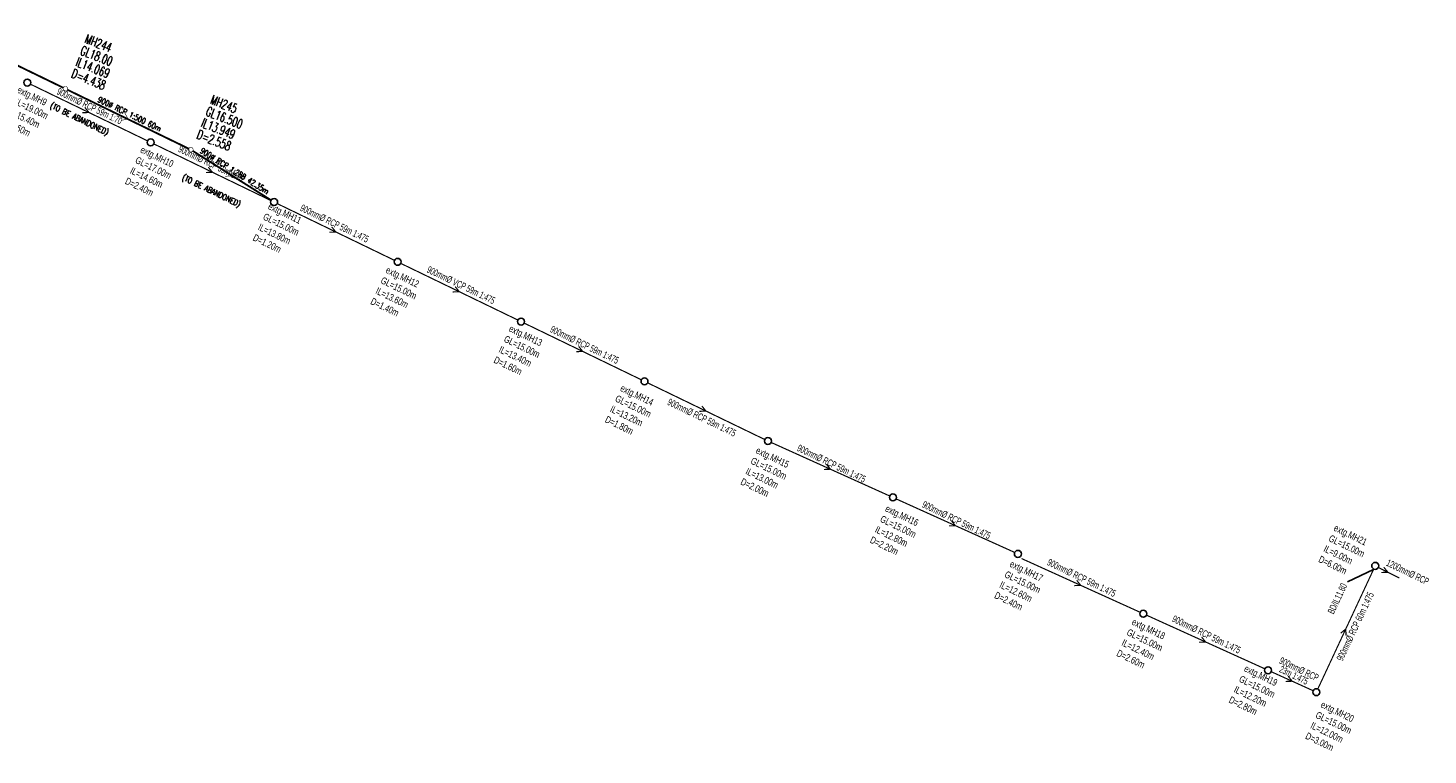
# Model space of a CAD drawing. Header units: millimetres. Extents: x -4184570 to 12269392, y -1733883 to 2875869.
# Tile 3 of 100: x -3180288 to -2577909, y 481904 to 794998. Entities that reach past the tile are written whole.
import ezdxf
from ezdxf.enums import TextEntityAlignment as Align

# ---------------------------------------------------------------- set-up
doc = ezdxf.new("R2010")
doc.units = ezdxf.units.MM
doc.header["$MEASUREMENT"] = 0
doc.linetypes.add('HIDDEN', pattern=[0.375, 0.25, -0.125])
for name, color, linetype in [('#sew L', 140, 'Continuous'), ('#sew text', 3, 'Continuous'), ("RUMAH SESBUAH 3 TGKT 70'X170", 23, 'Continuous'), ('SEW-IC2', 26, 'HIDDEN'), ('SEW-LINE-TXT2', 5, 'Continuous'), ('SEW-LINE225VCP2', 180, 'Continuous'), ('SEW-LINE900RCP', 202, 'Continuous'), ('SEW-MH-TXT2', 4, 'Continuous'), ('SEW-MH2', 10, 'Continuous')]:
    doc.layers.add(name, color=color, linetype=linetype)
doc.layers.get("RUMAH SESBUAH 3 TGKT 70'X170").off()
doc.styles.add('MH.IL', font='swissck.ttf', dxfattribs={"width": 0.8})
doc.styles.add('SEW-T', font='romand.shx', dxfattribs={"width": 0.65, "height": 3000})
doc.styles.add('SEW-T2', font='romand.shx', dxfattribs={"width": 0.65, "height": 2500})
doc.styles.get("Standard").update_dxf_attribs({"font": 'arial.ttf'})
doc.dimstyles.get("Standard").update_dxf_attribs({"dimtxt": 0.18, "dimasz": 0.18, "dimexe": 0.18, "dimexo": 0.0625, "dimgap": 0.09, "dimtad": 0, "dimtih": 1, "dimtoh": 1, "dimdec": 4, "dimzin": 0, "dimdsep": 46, "dimtxsty": 'Standard', "dimcen": 0.09, "dimadec": 0, "dimazin": 0, "dimtfac": 1, "dimtdec": 4, "dimtofl": 0, "dimtmove": 0, "dimatfit": 3, "dimfxl": 1, "dimtolj": 1, "dimtzin": 0, "dimarcsym": 0})

# ---------------------------------------------------------------- blocks, each defined once
blk = doc.blocks.new('A$C71E26455')
at = {"layer": '#sew L', "ltscale": 5, "const_width": 499.9999999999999}
for points in [[(610528.0271593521, 881397.7797273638), (620443.5397107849, 825269.9180893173)], [(611751.4860047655, 883090.6271634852), (621774.8164195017, 884547.2565738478)], [(596835.2092042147, 819327.5670192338), (541796.866680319, 809031.6643828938)], [(619236.0141368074, 823518.0367169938), (599784.0563497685, 819879.2014200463)], [(538856.9706127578, 808481.7044407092), (483796.0686246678, 798181.5816546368)], [(479883.5075224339, 798639.9220734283), (424852.6473160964, 788266.6668008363)], [(421904.56551933, 787710.9566969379), (366873.705312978, 777337.7014243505)], [(363922.3755531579, 776799.8124902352), (308616.1584128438, 767883.9164421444)], [(305654.3975005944, 767406.4519945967), (250347.7691132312, 758490.4896495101)], [(247386.008200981, 758013.0252019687), (192079.379813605, 749097.0628568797)], [(189117.6189013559, 748619.598409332), (133810.9905139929, 739703.636064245)], [(130849.2296017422, 739226.1716167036), (75542.60121436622, 730310.2092716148)], [(72580.84030211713, 729832.7448240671), (17274.21191474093, 720916.7824789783)]]:
    blk.add_lwpolyline(points, dxfattribs=at)
at = {"layer": '#sew L', "linetype": 'Continuous', "ltscale": 5, "const_width": 499.9999999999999}
for points in [[(613610.8500162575, 884535.4202671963), (616317.8290306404, 883754.2259149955), (614068.6861402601, 882057.359314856)], [(614742.162368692, 850616.2996032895), (615485.785023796, 853333.8399152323), (617213.6436802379, 851108.4176039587)], [(606803.0562288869, 822479.8134207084), (609510.0352432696, 821698.6190685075), (607260.8923528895, 820001.7524683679)], [(566605.6568313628, 814960.1736304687), (569312.6358457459, 814178.9792782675), (567063.4929553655, 812482.1126781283)], [(508611.6629688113, 804111.3637477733), (511318.6419831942, 803330.1693955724), (509069.4990928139, 801633.3027954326)], [(449660.021135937, 794230.7461503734), (452368.0774192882, 793453.2944371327), (450121.2822786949, 791753.320438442)], [(391681.0791328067, 783301.7807738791), (394389.1354161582, 782524.3290606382), (392142.3402755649, 780824.355061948)], [(333454.6880791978, 773102.1437047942), (336162.7443625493, 772324.6919915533), (333915.9492219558, 770624.7179928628)], [(275293.0270235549, 763725.9225352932), (278001.0833069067, 762948.4708220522), (275754.2881663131, 761248.4968233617)], [(217024.6377239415, 754332.495742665), (219732.6940072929, 753555.044029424), (217485.8988666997, 751855.0700307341)], [(158756.2484243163, 744939.0689500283), (161464.3047076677, 744161.6172367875), (159217.5095670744, 742461.6432380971)], [(100487.8591247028, 735545.6421574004), (103195.9154080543, 734768.190444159), (100949.1202674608, 733068.2164454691)], [(42219.46982507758, 726152.2153647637), (44927.52610842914, 725374.7636515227), (42680.73096783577, 723674.7896528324)]]:
    blk.add_lwpolyline(points, dxfattribs=at)
at = {"layer": '#sew L', "linetype": 'Continuous', "ltscale": 5}
for centre in [(610267.0787330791, 882874.9073179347), (620710.4377107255, 823793.8539112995), (598309.6327769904, 819603.3842196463), (540331.3941855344, 808757.5216411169), (481357.5484208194, 798917.7771253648), (423378.6064177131, 787988.8117488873), (365399.6644145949, 777059.8463724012), (307135.2779567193, 767645.1842183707), (248866.8886571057, 758251.7574257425), (190598.4993574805, 748858.3306331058), (132330.110057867, 739464.9038404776), (74061.72075824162, 730071.4770478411), (15793.33145861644, 720678.0502552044)]:
    blk.add_circle(centre, 1500, dxfattribs=at)
at = {"layer": '#sew text', "ltscale": 5, "style": 'MH.IL', "width": 0.65}
for s, rotation, p in [('1200mm%%C RCP', 9.082212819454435, (623486.8397081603, 887203.0860185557)), ('900mm%%C RCP 60m 1:475', 99.87589245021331, (619655.1624610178, 856826.3009538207)), ('900mm%%C RCP', 9.082212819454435, (609165.8462865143, 826198.6945427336)), ('23m 1:475', 9.082212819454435, (608850.2563070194, 822743.1682720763)), ('900mm%%C RCP 59m 1:475', 9.082212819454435, (567981.4178989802, 815590.7087149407)), ('900mm%%C RCP 59m 1:475', 9.082212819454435, (509987.4240364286, 804741.8988322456)), ('900mm%%C RCP 59m 1:475', 9.16141355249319, (451588.4523444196, 794233.470041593)), ('900mm%%C RCP 59m 1:475', 9.16141355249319, (393609.5103412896, 783304.5046650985)), ('900mm%%C RCP 59m 1:475', 9.16141355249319, (336542.7803229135, 767553.0345505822)), ('900mm%%C RCP 59m 1:475', 9.16141355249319, (277234.6237514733, 764270.7244293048)), ('900mm%%C VCP 59m 1:475', 9.16141355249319, (218966.2344518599, 754877.2976366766)), ('900mm%%C RCP 59m 1:475', 9.16141355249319, (159149.6265303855, 745354.8969472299)), ('900mm%%C RCP 59m 1:70', 9.16141355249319, (100881.2372307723, 735961.4701546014)), ('900mm%%C RCP 59m 1:70', 9.16141355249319, (43839.07388138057, 726305.752259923))]:
    blk.add_text(s, height=3000, rotation=rotation, dxfattribs=at).set_placement(p, align=Align.CENTER)
blk.add_text('BD/IL11.80', height=3000, rotation=99.87589245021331, dxfattribs=at).set_placement((605275.8124901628, 869105.536372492), align=Align.RIGHT)
at = {"layer": '#sew text', "ltscale": 5, "char_height": 3000, "attachment_point": 1, "style": 'MH.IL'}
for s, insert, width, rotation in [('extg.MH21\\PGL=15.00m\\PIL=9.00m\\PD=6.00m', (586148.73243599, 887982.0649829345), 17861.8, 9.082227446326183), ('extg.MH20\\PGL=15.00m\\PIL=12.00m\\PD=3.00m', (625167.0772941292, 822420.0356406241), 234761.9, 9.082227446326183), ('extg.MH19\\PGL=15.00m\\PIL=12.20m\\PD=2.80m', (589283.4133859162, 816255.3667780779), 234761.9, 9.082227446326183), ('extg.MH18\\PGL=15.00m\\PIL=12.40m\\PD=2.60m', (538177.7049279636, 805004.0219786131), 234761.9, 9.082227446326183), ('extg.MH17\\PGL=15.00m\\PIL=12.60m\\PD=2.40m', (480809.6991967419, 795278.1728574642), 234761.9, 9.082227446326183), ('extg.MH16\\PGL=15.00m\\PIL=12.80m\\PD=2.20m', (423273.5954445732, 784096.1040358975), 234761.9, 9.161428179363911), ('extg.MH15\\PGL=15.00m\\PIL=13.00m\\PD=2.00m', (363279.10913166, 772682.6638471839), 234761.9, 9.161428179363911), ('extg.MH14\\PGL=15.00m\\PIL=13.20m\\PD=1.80m', (300131.2555309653, 761200.3665286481), 234761.9, 9.161428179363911), ('extg.MH13\\PGL=15.00m\\PIL=13.40m\\PD=1.60m', (246198.8135048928, 754740.5675255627), 234761.9, 9.161428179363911), ('extg.MH12\\PGL=15.00m\\PIL=13.60m\\PD=1.40m', (188302.8731971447, 745010.0423884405), 234761.9, 9.161428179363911), ('extg.MH11\\PGL=15.00m\\PIL=13.80m\\PD=1.20m', (131106.4507468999, 738444.2864634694), 234761.9, 9.161428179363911), ('extg.MH10\\PGL=17.00m\\PIL=14.60m\\PD=2.40m', (72089.7925078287, 726860.717864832), 234761.9, 9.161428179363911), ('extg.MH9\\PGL=19.00m\\PIL=15.40m\\PD=3.60m', (13941.33412016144, 717592.3950919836), 234761.9, 9.161428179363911)]:
    blk.add_mtext(s, dxfattribs=dict(at, insert=insert, width=width, rotation=rotation))
at = {"layer": '#sew text', "ltscale": 5}
blk.add_leader([(610559.0956184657, 881213.8617388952), (604467.067524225, 870348.095159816)], dimstyle='Standard', override={"dimtxt": 1, "dimasz": 2, "dimexe": 4, "dimexo": 4, "dimgap": 1, "dimtih": 0, "dimtoh": 0, "dimcen": 0, "dimdle": 4, "dimaunit": 1, "dimtmove": 2}, dxfattribs=at)
blk = doc.blocks.new('A$C3E205506')
at = {"layer": 'SEW-LINE900RCP', "ltscale": 8}
for points, const_width in [([(869533.1490713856, 559783.8593209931), (921698.0501596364, 534429.903129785)], 800.0000000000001), ([(923496.8398515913, 533555.6287787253), (975661.7409398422, 508201.6725875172)], 800.0000000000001), ([(948096.7253569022, 523671.8461711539), (949596.7999929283, 520914.7395440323), (946471.7598134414, 520405.6007524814)], 250), ([(977407.3274277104, 507231.6567162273), (1011127.6739242, 485996.6865604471)], 800.0000000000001), ([(993359.0468347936, 499389.1959943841), (994548.588078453, 496484.5699433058), (991386.6107411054, 496320.2600209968)], 250)]:
    blk.add_lwpolyline(points, dxfattribs=dict(at, const_width=const_width))
at = {"layer": 'SEW-MH2', "ltscale": 5, "const_width": 250}
for points in [[(922310.8862587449, 534950.828626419, 25874.84073827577), (922311.0343693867, 534950.8729141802)], [(976274.5770389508, 508722.5980841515, 25874.84073827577), (976274.7251495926, 508722.6423719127)]]:
    blk.add_lwpolyline(points, format="xyb", close=True, dxfattribs=at)
at = {"layer": 'SEW-IC2', "ltscale": 5, "rotation": 325.0016}
blk.add_blockref('A$C71E26455', (479873.6385305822, -44650.24814362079), dxfattribs=at)
at = {"layer": 'SEW-LINE-TXT2', "style": 'SEW-T2', "width": 0.65}
for s, rotation, p in [('(TO BE ABANDONED)', 334.0786361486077, (927741.065852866, 519227.3553795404)), ('900%%C RCP 1:500 60m', 334.0786361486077, (949312.0859976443, 521303.195782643)), ('900%%C RCP 1:288 42.35m', 327.7998361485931, (994308.0660530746, 496901.8342045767)), ('(TO BE ABANDONED)', 334.0786361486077, (984534.3369485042, 488291.3806348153))]:
    blk.add_text(s, height=2500, rotation=rotation, dxfattribs=at).set_placement(p, align=Align.BOTTOM_CENTER)
at = {"layer": 'SEW-MH-TXT2', "char_height": 3999.999999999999, "width": 20784.88392955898, "attachment_point": 4, "rotation": 338.61061674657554, "line_spacing_factor": 0.8, "style": 'SEW-T'}
for s, insert in [('MH244\\PGL18.00\\PIL14.069\\PD=4.438', (928383.9207508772, 548288.4544238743)), ('MH245\\PGL16.500\\PIL13.949\\PD=2.558', (982347.6115310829, 522060.2238816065))]:
    blk.add_mtext(s, dxfattribs=dict(at, insert=insert))
blk = doc.blocks.new('A$C9429103f')
at = {"layer": 'SEW-LINE225VCP2', "ltscale": 5}
blk.add_blockref('A$C3E205506', (98253.63464917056, 519203.4004864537), dxfattribs=at)

msp = doc.modelspace()

# ---------------------------------------------------------------- block references
at = {"layer": "RUMAH SESBUAH 3 TGKT 70'X170", "color": 6, "ltscale": 5}
msp.add_blockref('A$C9429103f', (-4185038.249873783, -284389.7413089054), dxfattribs=at)

doc.saveas('drawing.dxf')
